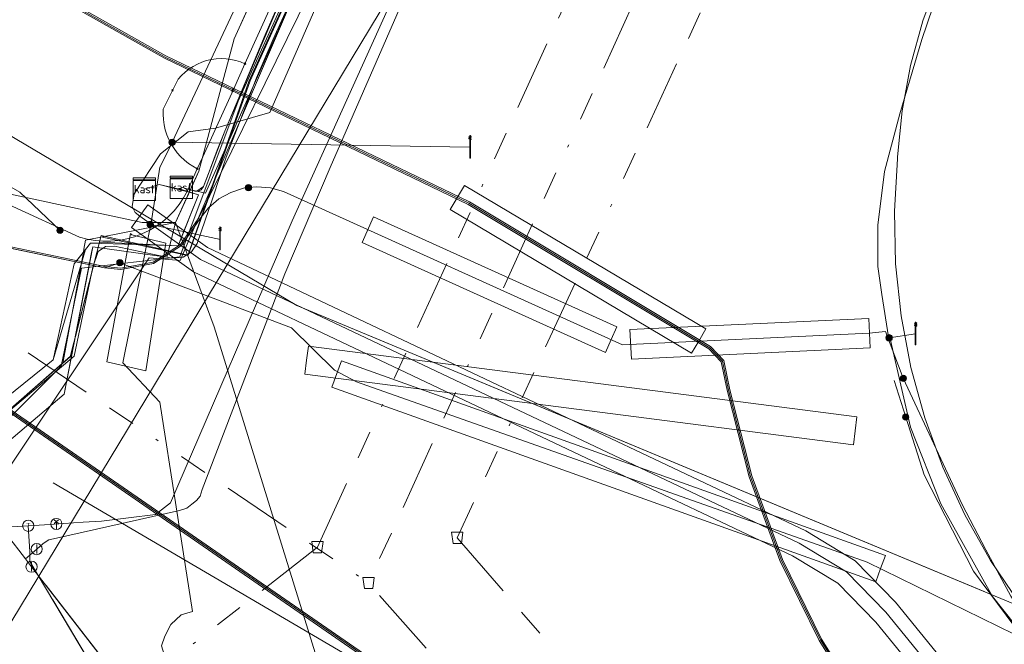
# Model space of a CAD drawing. Header units: metres. Extents: x 151922 to 154458, y 463415 to 464223.
# Tile 48 of 164: x 152422 to 152457, y 463983 to 464005. Entities that reach past the tile are written whole.
import ezdxf
from ezdxf.enums import TextEntityAlignment as Align
from ezdxf.lldxf.tags import DXFTag

# ---------------------------------------------------------------- set-up
doc = ezdxf.new("R2010")
doc.units = ezdxf.units.M
doc.linetypes.add('RI-OVERIG-SO', pattern=[17, 5, -2, 2, -2, 0, -2, 2, -2])
doc.layers.get('0').update_dxf_attribs({"lineweight": 9})
for name, color, linetype, lineweight in [('B-PV-KL-DATA-G', 90, 'KL-DATA-SO', 9), ('B-PV-KL-DATA_DUCT-G', 90, 'Continuous', 9), ('B-PV-KL-DATA_HULPSTUK-S', 90, 'Continuous', 9), ('B-PV-KL-DATA_KABELBED-G', 90, 'Continuous', 9), ('B-PV-KL-DATA_MANTELBUIS-G', 90, 'Continuous', 9), ('B-PV-KL-ET_HS-G', 10, 'KL-HS-SO', 9), ('B-PV-KL-ET_HS_MANTELBUIS-G', 10, 'Continuous', 9), ('B-PV-KL-ET_LS-G', 190, 'KL-LS-SO', 9), ('B-PV-KL-ET_LS-S', 190, 'Continuous', 9), ('B-PV-KL-ET_LS_HULPSTUK-S', 190, 'Continuous', 9), ('B-PV-KL-ET_LS_MANTELBUIS-G', 190, 'Continuous', 9), ('B-PV-KL-ET_MS-G', 130, 'KL-MS-SO', 9), ('B-PV-KL-ET_MS_HULPSTUK-S', 130, 'Continuous', 9), ('B-PV-KL-ET_MS_MANTELBUIS-G', 130, 'Continuous', 9), ('B-PV-KL-GAS_HD-G', 30, 'KL-GAS_HD-SO', 9), ('B-PV-KL-GAS_LD-G', 50, 'KL-GAS_LD-SO', 9), ('B-PV-KL-GAS_LD_HULPSTUK-S', 50, 'Continuous', 9), ('B-PV-KL-GAS_LD_MANTELBUIS-G', 50, 'Continuous', 9), ('B-PV-KL-WATER-G', 170, 'KL-WATER-SO', 9), ('B-PV-KL-WATER_HULPSTUK-S', 170, 'Continuous', 9), ('B-PV-KL-WATER_MANTELBUIS-G', 170, 'Continuous', 9), ('B-PV-OG-INFO-G', 7, 'Continuous', 9), ('B-PV-RI-VRIJVERVAL-G', 210, 'RI-OVERIG-SO', 9), ('B-PV-RI-VRIJVERVAL_HULPSTUK-S', 210, 'Continuous', 9)]:
    doc.layers.add(name, color=color, linetype=linetype, lineweight=lineweight)
doc.styles.add('NLCS-ISO', font='txt')
doc.styles.get("Standard").update_dxf_attribs({"font": 'arial.ttf'})
tags = doc.linetypes.add('KL-DATA-SO', pattern='A,4,-1,[101,NLCS.SHX,S=0.5,R=0,X=0,Y=0],-1,4,-1,["D",Standard,S=1,R=0,X=-0.25,Y=-0.5],-1.5', length=12.5).pattern_tags.tags
tags[18] = DXFTag(74, 10)
tags = doc.linetypes.add('KL-GAS_HD-SO', pattern='A,4,-1,[69,NLCS.SHX,S=0.5,R=0,X=0,Y=0],-1,4,-1,["H",Standard,S=1,R=0,X=0,Y=-0.5],-2', length=13).pattern_tags.tags
tags[18] = DXFTag(74, 10)
tags = doc.linetypes.add('KL-GAS_LD-SO', pattern='A,4,-1,[69,NLCS.SHX,S=0.5,R=0,X=0,Y=0],-1,4,-1,["L",Standard,S=1,R=0,X=0.25,Y=-0.5],-2', length=13).pattern_tags.tags
tags[18] = DXFTag(74, 10)
tags = doc.linetypes.add('KL-HS-SO', pattern='A,4,-1,[103,NLCS.SHX,S=0.75,R=0,X=0,Y=0],-1,4,-1,["H",Standard,S=1,R=0,X=0,Y=-0.5],-2', length=13).pattern_tags.tags
tags[18] = DXFTag(74, 10)
tags = doc.linetypes.add('KL-LS-SO', pattern='A,4,-1,[103,NLCS.SHX,S=0.75,R=0,X=0,Y=0],-1,4,-1,["L",Standard,S=1,R=0,X=0,Y=-0.5],-2', length=13).pattern_tags.tags
tags[18] = DXFTag(74, 10)
tags = doc.linetypes.add('KL-MS-SO', pattern='A,4,-1,[103,NLCS.SHX,S=0.75,R=0,X=0,Y=0],-1,4,-1,["M",Standard,S=1,R=0,X=0,Y=-0.5],-2', length=13).pattern_tags.tags
tags[18] = DXFTag(74, 10)
doc.linetypes.add('KL-WATER-SO', pattern='A,7,-0.5,[168,NLCS.SHX,S=0.75,R=0,X=0.75,Y=0],-2', length=9.5)

# ---------------------------------------------------------------- blocks, each defined once
blk = doc.blocks.new('SKL-WTB_HULP_MOF-SO')
at = {"linetype": 'ByBlock', "lineweight": 18}
h = blk.add_hatch(color=0, dxfattribs=at)
h.dxf.hatch_style = 1
h.paths.add_polyline_path([(-0.5625, 0, 1), (0.5625, 0, 1)])
at = {"color": 0, "linetype": 'ByBlock', "lineweight": 18}
blk.add_circle((0, 0), 0.5625, dxfattribs=at)
at = {"color": 0, "linetype": 'ByBlock', "lineweight": 18, "style": 'NLCS-ISO', "flags": 1}
for tag, p in [('TYPE', (1.5, 0)), ('LABEL', (1.5, -1.5)), ('OMSCHRIJVING', (1.5, -3))]:
    blk.add_attdef(tag, p, '', height=1, dxfattribs=at)
blk = doc.blocks.new('SKL-WTB_HULP_BLAASGAT-SO')
at = {"color": 0, "linetype": 'ByBlock', "lineweight": 18}
for points in [[(0.4, 0.73), (-0.4, 0.09)], [(-0.4, 0.73), (0.4, 0.09)], [(0, 0.41), (0, -0.87)]]:
    blk.add_lwpolyline(points, dxfattribs=at)
blk.add_circle((0, 0), 1, dxfattribs=at)
at = {"color": 0, "linetype": 'ByBlock', "lineweight": 18, "style": 'NLCS-ISO', "flags": 1}
for tag, p in [('TYPE', (1.5, 0)), ('LABEL', (1.5, -1.5)), ('OMSCHRIJVING', (1.5, -3))]:
    blk.add_attdef(tag, p, '', height=1, dxfattribs=at)
blk = doc.blocks.new('SKL-WTB_HULP_T STUK-SO')
at = {"color": 0, "linetype": 'ByBlock', "lineweight": 18}
blk.add_circle((0, 0), 1, dxfattribs=at)
at = {"color": 0, "linetype": 'ByBlock', "lineweight": -2, "style": 'NLCS-ISO'}
blk.add_text('T', height=1, dxfattribs=at).set_placement((0, 0), align=Align.MIDDLE_CENTER)
at = {"color": 0, "linetype": 'ByBlock', "lineweight": 18, "style": 'NLCS-ISO', "flags": 1}
for tag, p in [('TYPE', (1.5, 0)), ('LABEL', (1.5, -1.5)), ('OMSCHRIJVING', (1.5, -3))]:
    blk.add_attdef(tag, p, '', height=1, dxfattribs=at)
blk = doc.blocks.new('SKL-WTB_HULP_KAST-SO')
at = {"color": 0, "linetype": 'ByBlock', "lineweight": 18}
for points in [[(-2, 2), (2, 2), (2, 1.68), (-2, 1.68)], [(-2, 1.52), (2, 1.52), (2, -2), (-2, -2)]]:
    blk.add_lwpolyline(points, close=True, dxfattribs=at)
at = {"color": 0, "linetype": 'ByBlock', "lineweight": 18, "style": 'NLCS-ISO'}
blk.add_text('kast', height=1.5, dxfattribs=at).set_placement((0, 0), align=Align.MIDDLE_CENTER)
at = {"color": 0, "linetype": 'ByBlock', "lineweight": 18, "style": 'NLCS-ISO', "flags": 1}
for tag, p in [('TYPE', (2.5, 0)), ('LABEL', (2.5, -1.5)), ('OMSCHRIJVING', (2.5, -3))]:
    blk.add_attdef(tag, p, '', height=1, dxfattribs=at)
blk = doc.blocks.new('SKL-WTB_HULP_AFSLUITER-SO')
at = {"color": 0, "linetype": 'ByBlock', "lineweight": 18}
blk.add_lwpolyline([(0, 0.8), (0, -0.8)], dxfattribs=at)
blk.add_circle((0, 0), 1, dxfattribs=at)
at = {"color": 0, "linetype": 'ByBlock', "lineweight": 18, "style": 'NLCS-ISO', "flags": 1}
for tag, p in [('TYPE', (1.5, 0)), ('LABEL', (1.5, -1.5)), ('OMSCHRIJVING', (1.5, -3))]:
    blk.add_attdef(tag, p, '', height=1, dxfattribs=at)
blk = doc.blocks.new('SKL-WTB_HULP_OVERIG-SO')
at = {"color": 0, "linetype": 'ByBlock', "lineweight": 18}
for points in [[(-0.14, 0.14), (0.14, -0.14)], [(0.14, 0.14), (-0.14, -0.14)]]:
    blk.add_lwpolyline(points, dxfattribs=at)
at = {"color": 0, "linetype": 'ByBlock', "lineweight": 18, "style": 'NLCS-ISO', "flags": 1}
for tag, p in [('TYPE', (1.5, 0)), ('LABEL', (1.5, -1.5)), ('OMSCHRIJVING', (1.5, -3))]:
    blk.add_attdef(tag, p, '', height=1, dxfattribs=at)
blk = doc.blocks.new('SRI-HULP_AFVOER_OPVANG-SO')
at = {"color": 0, "linetype": 'ByBlock', "lineweight": 18}
blk.add_lwpolyline([(-0.75, -1), (-1, 1), (1, 1), (0.75, -1)], close=True, dxfattribs=at)
at = {"color": 0, "linetype": 'ByBlock', "lineweight": 18, "style": 'NLCS-ISO', "flags": 1}
for tag, p in [('TYPE', (1.5, 0)), ('LABEL', (1.5, -1.5)), ('OMSCHRIJVING', (1.5, -3))]:
    blk.add_attdef(tag, p, '', height=1, dxfattribs=at)
blk = doc.blocks.new('SKL-ET_LS_MAST-SO')
for p, q in [((-0.05, 2.07), (0.05, 2.07)), ((-0.05, -2), (0.05, -2))]:
    blk.add_line(p, q)
for points in [[(-0.18, 1.76), (-0.22, 1.76), (-0.22, 1.84), (-0.18, 1.84), (-0.18, 1.79)], [(-0.18, 1.79), (-0.05, 1.79)], [(-0.18, 1.76), (-0.05, 1.76)], [(-0.05, -2), (-0.05, 2.07)], [(0.05, -2), (0.05, 2.07)], [(0.18, 1.92), (0.05, 1.92)], [(0.18, 1.89), (0.05, 1.89)], [(0.18, 1.89), (0.22, 1.89), (0.22, 1.97), (0.18, 1.97), (0.18, 1.92)], [(-0.18, 1.49), (-0.22, 1.49), (-0.22, 1.57), (-0.18, 1.57), (-0.18, 1.52)], [(-0.18, 1.52), (-0.05, 1.52)], [(-0.18, 1.49), (-0.05, 1.49)], [(0.18, 1.66), (0.05, 1.66)], [(0.18, 1.63), (0.05, 1.63)], [(0.18, 1.39), (0.05, 1.39)], [(0.18, 1.36), (0.05, 1.36)], [(0.18, 1.63), (0.22, 1.63), (0.22, 1.71), (0.18, 1.71), (0.18, 1.66)], [(0.18, 1.36), (0.22, 1.36), (0.22, 1.44), (0.18, 1.44), (0.18, 1.39)]]:
    blk.add_lwpolyline(points)

msp = doc.modelspace()

# ---------------------------------------------------------------- linework, layer by layer
at = {"layer": 'B-PV-KL-DATA-G', "ltscale": 0.5, "flags": 128}
for points in [[(152426.136, 463998.849), (152426.663, 463999.013), (152427.487, 463998.823), (152427.736, 463998.745), (152428.071, 463999.485), (152429.33, 464004.199), (152432.537, 464011.263), (152433.686, 464012.198), (152434.645, 464013.591), (152440.161, 464025.609), (152442.565, 464030.817), (152450.213, 464047.56), (152453.605, 464055.865), (152457.375, 464064.018), (152468.363, 464088.317)], [(152426.136, 463998.849), (152426.663, 463999.013), (152427.487, 463998.823), (152427.736, 463998.745), (152427.772, 463998.825), (152427.936, 463998.779), (152428.068, 463998.775), (152428.163, 463998.823), (152428.246, 463998.936), (152428.368, 463999.276), (152428.723, 464000.235), (152429, 464000.912), (152429.863, 464002.98), (152430.442, 464004.34), (152431.702, 464007.253), (152433.358, 464010.89), (152434.147, 464012.593), (152434.541, 464013.439), (152434.645, 464013.591), (152440.161, 464025.609), (152442.565, 464030.817), (152450.213, 464047.56), (152453.605, 464055.865), (152457.375, 464064.018), (152468.363, 464088.317)], [(152468.663, 464088.189), (152457.3, 464063.1), (152446.3, 464039), (152429.9, 464002.7), (152427.7, 463996.5), (152424.6, 463997.2), (152423.5, 463992.9), (152417.1, 463987.3), (152412.7, 463983.2), (152411.7, 463982.4), (152396.1, 463949), (152393.9, 463943.8), (152392.2, 463942.2), (152390.9, 463941.5), (152389, 463941.1), (152387.2, 463941.1), (152385.9, 463941.6), (152385.2, 463939.9), (152378.7, 463925.9), (152379.9, 463925), (152380.6, 463922), (152381.4, 463918.5), (152364.7, 463880.8), (152361.4, 463877.9), (152317.5, 463844.9), (152314.733, 463842.839)], [(152468.604, 464088.214), (152468.441, 464087.846), (152468.024, 464086.976), (152467.308, 464085.316), (152466.961, 464084.548), (152460.999, 464071.343), (152456.238, 464060.871), (152442.574, 464030.795), (152440.468, 464026.238), (152437.453, 464019.541), (152429.471, 464001.98), (152427.402, 463996.437), (152423.892, 463996.037), (152423.167, 463992.542), (152420.598, 463989.985), (152419.073, 463990.075), (152416.386, 463990.878), (152414.838, 463991.064), (152409.339, 463986.985), (152409.129, 463986.75), (152409.148, 463986.231), (152410.467, 463984.922), (152411.462, 463983.75), (152411.973, 463982.788), (152411.901, 463981.952), (152411.23, 463980.614), (152408.49, 463974.808), (152394.951, 463945.293), (152393.786, 463943.204), (152392.107, 463941.708), (152389.69, 463940.517), (152387.492, 463940.571), (152385.727, 463941.347), (152383.121, 463942.617), (152370.007, 463948.519), (152353.204, 463956.358), (152341.526, 463961.47), (152339.968, 463962.156), (152334.25, 463964.865), (152329.061, 463967.232), (152325.642, 463968.834), (152323.784, 463969.717)], [(152468.639, 464088.199), (152446.3, 464039), (152429.9, 464002.7), (152427.7, 463996.5), (152424.6, 463997.2), (152423.5, 463992.9), (152417.1, 463987.3), (152411.8, 463982.4), (152396.1, 463949), (152393.9, 463943.8), (152392.2, 463942.2), (152390.9, 463941.4), (152389, 463941.1), (152387.2, 463941.1), (152385.9, 463941.6), (152378.7, 463925.9), (152379.9, 463925), (152380.6, 463922)], [(152468.647, 464088.195), (152446.337, 464038.971), (152429.857, 464002.684), (152427.686, 463996.485), (152424.581, 463997.156), (152423.496, 463992.883), (152417.069, 463987.304), (152411.754, 463982.367), (152396.071, 463949.039), (152393.872, 463943.808), (152392.156, 463942.168), (152390.912, 463941.447), (152389.036, 463941.115), (152387.197, 463941.11), (152385.932, 463941.569), (152378.738, 463925.896), (152379.917, 463925.018), (152380.62, 463921.972)], [(152390.422, 463940.724), (152393.451, 463944.106), (152397.376, 463949.862), (152407.679, 463969.779), (152420.745, 463982.402), (152442.161, 464017.779), (152444.615, 464024.158), (152467.138, 464073.666), (152471.68, 464083.3), (152473.248, 464086.23)], [(152314.733, 464060.343), (152345.881, 464041.91), (152346.925, 464039.726), (152402.212, 464006.663), (152418.379, 463999.312), (152426.057, 463997.658), (152427.247, 463997.663), (152428.071, 463999.485), (152429.33, 464004.199), (152432.637, 464011.482), (152435.512, 464017.096), (152438.195, 464023.014), (152439.604, 464027.095), (152442.368, 464033.2), (152442.717, 464034.023), (152445.064, 464037.893), (152445.006, 464039.419), (152463.227, 464079.161), (152464.038, 464078.756), (152464.879, 464080.616), (152464.798, 464080.653)], [(152426.136, 463998.849), (152426.663, 463999.013), (152427.487, 463998.823), (152427.736, 463998.745), (152427.772, 463998.825), (152427.936, 463998.779), (152428.002, 463998.777), (152428.312, 463998.702), (152439.839, 464024.499), (152440.536, 464025.37), (152443.404, 464032.123), (152443.77, 464033.456), (152450.213, 464047.56), (152453.605, 464055.865), (152457.375, 464064.018), (152464.879, 464080.616), (152464.798, 464080.653)], [(152460.599, 464069.828), (152451.075, 464048.729), (152442.684, 464030.516), (152440.746, 464026.163), (152431.229, 464005.224), (152427.414, 463996.309), (152426.306, 463996.398), (152420.512, 463987.737)], [(152452.977, 464062.266), (152453.246, 464062.782), (152455.186, 464061.621), (152445.006, 464039.419), (152445.064, 464037.893), (152442.717, 464034.023), (152442.368, 464033.2), (152439.604, 464027.095), (152438.195, 464023.014), (152435.512, 464017.096), (152432.637, 464011.482), (152429.33, 464004.199), (152428.071, 463999.485), (152427.772, 463998.825), (152427.454, 463998.913)], [(152385.727, 463941.347), (152387.492, 463940.571), (152389.69, 463940.517), (152392.107, 463941.708), (152393.786, 463943.204), (152394.951, 463945.293), (152408.49, 463974.808), (152411.23, 463980.614), (152411.901, 463981.952), (152411.973, 463982.788), (152411.462, 463983.75), (152410.467, 463984.922), (152409.148, 463986.231), (152409.129, 463986.75), (152409.339, 463986.985), (152414.838, 463991.064), (152416.386, 463990.878), (152419.073, 463990.075), (152420.598, 463989.985), (152423.167, 463992.542), (152423.892, 463996.037), (152427.402, 463996.437), (152429.471, 464001.98), (152437.453, 464019.541), (152440.468, 464026.238), (152442.574, 464030.795), (152454.782, 464057.667), (152455.219, 464058.628), (152456.238, 464060.871)], [(152488.694, 464011.404), (152479.154, 464016.669), (152473.355, 464019.833), (152459.174, 464025.558), (152451.647, 464029.212), (152443.77, 464033.456), (152442.565, 464030.817), (152440.161, 464025.609), (152434.645, 464013.591), (152433.686, 464012.198), (152432.537, 464011.263), (152429.33, 464004.199), (152428.071, 463999.485), (152427.772, 463998.825), (152427.454, 463998.913)], [(152488.045, 464011.762), (152479.154, 464016.669), (152473.355, 464019.833), (152459.174, 464025.558), (152451.647, 464029.212), (152443.77, 464033.456), (152442.565, 464030.817), (152440.161, 464025.609), (152434.645, 464013.591), (152433.686, 464012.198), (152432.537, 464011.263), (152429.33, 464004.199), (152428.071, 463999.485), (152427.772, 463998.825), (152427.454, 463998.913)], [(152314.733, 463974.007), (152325.821, 463968.874), (152334.195, 463965.138), (152340.413, 463962.512), (152385.426, 463941.627), (152386.707, 463941.11), (152388.763, 463940.861), (152389.932, 463941.002), (152391.055, 463941.351), (152392.097, 463941.899), (152393.023, 463942.626), (152393.802, 463943.508), (152394.409, 463944.517), (152394.421, 463944.533), (152396.46, 463948.765), (152412.092, 463982.645), (152421.221, 463989.809), (152423.276, 463991.55), (152424.296, 463996.798), (152426.934, 463996.423), (152427.247, 463997.663), (152427.736, 463998.745), (152427.487, 463998.823), (152426.663, 463999.013), (152426.136, 463998.849)], [(152314.733, 463974.007), (152325.821, 463968.874), (152334.195, 463965.138), (152340.413, 463962.512), (152385.426, 463941.627), (152386.707, 463941.11), (152386.817, 463941.134), (152387.807, 463941.073), (152388.609, 463941.03), (152390.255, 463941.255), (152391.292, 463941.661), (152392.05, 463942.035), (152392.884, 463942.879), (152393.374, 463943.529), (152394.539, 463945.564), (152399.079, 463955.432), (152406.46, 463971.386), (152408.502, 463975.08), (152410.864, 463980.464), (152411.092, 463980.771), (152411.785, 463981.058), (152418.752, 463989.447), (152422.887, 463992.775), (152423.638, 463996.187), (152424.217, 463996.93), (152424.835, 463996.952), (152427.334, 463996.825), (152428.067, 463998.642), (152427.487, 463998.823), (152426.663, 463999.013), (152426.136, 463998.849)], [(152395.256, 463981.308), (152395.431, 463981.668), (152399.328, 463979.872), (152401.421, 463984.412), (152410.893, 463980.047), (152412.092, 463982.645), (152421.221, 463989.809), (152423.276, 463991.55), (152424.296, 463996.798), (152426.934, 463996.423), (152427.247, 463997.663), (152427.772, 463998.825), (152427.454, 463998.913)], [(152426.136, 463998.849), (152426.663, 463999.013), (152427.487, 463998.823), (152427.736, 463998.745), (152427.772, 463998.825), (152427.454, 463998.913)]]:
    msp.add_lwpolyline(points, dxfattribs=at)
at = {"layer": 'B-PV-KL-DATA_DUCT-G', "ltscale": 0.5, "flags": 128}
for points in [[(152426.136, 463998.849), (152426.663, 463999.013), (152427.736, 463998.745), (152428.071, 463999.485), (152429.33, 464004.199), (152432.537, 464011.263), (152433.613, 464012.139), (152433.696, 464012.212), (152434.541, 464013.439), (152442.617, 464030.931), (152450.213, 464047.56), (152453.605, 464055.865), (152464.038, 464078.756), (152464.879, 464080.616), (152468.377, 464088.311)], [(152468.377, 464088.311), (152464.879, 464080.616), (152464.038, 464078.756), (152453.605, 464055.865), (152450.213, 464047.56), (152442.617, 464030.931), (152434.541, 464013.439), (152433.696, 464012.212), (152433.613, 464012.139), (152431.467, 464010.391), (152431.014, 464009.333), (152430.951, 464008.595), (152431.039, 464007.962), (152429.33, 464004.199), (152428.071, 463999.485), (152427.247, 463997.663), (152428.622, 463993.946), (152437.37, 463965.72), (152437.679, 463963.689), (152438.18, 463962.99), (152439.32, 463961.89), (152451.661, 463947.058), (152456.655, 463941.228)], [(152468.377, 464088.311), (152464.879, 464080.616), (152464.038, 464078.756), (152453.605, 464055.865), (152450.213, 464047.56), (152442.617, 464030.931), (152434.541, 464013.439), (152433.696, 464012.212), (152433.613, 464012.139), (152431.467, 464010.391), (152431.014, 464009.333), (152430.951, 464008.595), (152431.039, 464007.962), (152429.33, 464004.199), (152428.071, 463999.485), (152427.247, 463997.663), (152428.622, 463993.946), (152437.37, 463965.72), (152437.679, 463963.689), (152438.18, 463962.99), (152439.32, 463961.89), (152451.661, 463947.058), (152456.655, 463941.228)], [(152456.655, 463941.228), (152451.661, 463947.058), (152439.32, 463961.89), (152438.18, 463962.99), (152437.679, 463963.689), (152437.37, 463965.72), (152428.622, 463993.946), (152427.247, 463997.663), (152428.071, 463999.485), (152429.33, 464004.199), (152431.039, 464007.962), (152430.951, 464008.595), (152431.014, 464009.333), (152431.467, 464010.391), (152433.613, 464012.139), (152433.696, 464012.212), (152434.541, 464013.439), (152442.617, 464030.931), (152450.213, 464047.56), (152453.605, 464055.865), (152464.038, 464078.756), (152464.879, 464080.616), (152468.377, 464088.311)], [(152440.404, 463959.375), (152439.781, 463960.089), (152439.862, 463961.238), (152439.32, 463961.89), (152438.18, 463962.99), (152437.679, 463963.689), (152437.37, 463965.72), (152428.622, 463993.946), (152427.247, 463997.663), (152428.071, 463999.485), (152429.33, 464004.199), (152431.039, 464007.962), (152430.951, 464008.595), (152431.014, 464009.333), (152431.467, 464010.391), (152433.613, 464012.139), (152433.696, 464012.212), (152434.541, 464013.439), (152442.617, 464030.931), (152450.213, 464047.56), (152453.605, 464055.865), (152464.038, 464078.756), (152464.879, 464080.616), (152468.377, 464088.311)], [(152440.404, 463959.375), (152439.781, 463960.089), (152439.862, 463961.238), (152439.32, 463961.89), (152438.18, 463962.99), (152437.679, 463963.689), (152437.37, 463965.72), (152428.622, 463993.946), (152427.247, 463997.663), (152428.071, 463999.485), (152429.33, 464004.199), (152431.039, 464007.962), (152430.951, 464008.595), (152431.014, 464009.333), (152431.467, 464010.391), (152433.613, 464012.139), (152433.696, 464012.212), (152434.541, 464013.439), (152442.617, 464030.931), (152450.213, 464047.56), (152453.605, 464055.865), (152464.038, 464078.756), (152464.879, 464080.616), (152468.377, 464088.311)], [(152456.655, 463941.228), (152451.661, 463947.058), (152439.32, 463961.89), (152438.18, 463962.99), (152437.679, 463963.689), (152437.37, 463965.72), (152428.622, 463993.946), (152427.247, 463997.663), (152428.071, 463999.485), (152429.33, 464004.199), (152431.039, 464007.962), (152430.951, 464008.595), (152431.014, 464009.333), (152431.467, 464010.391), (152433.613, 464012.139), (152433.696, 464012.212), (152434.541, 464013.439), (152442.617, 464030.931), (152450.213, 464047.56), (152453.605, 464055.865), (152464.038, 464078.756), (152464.879, 464080.616), (152468.377, 464088.311)], [(152426.136, 463998.849), (152426.663, 463999.013), (152427.736, 463998.745), (152427.772, 463998.825), (152428.002, 463998.777), (152428.312, 463998.702), (152439.839, 464024.499), (152440.536, 464025.37), (152443.404, 464032.123), (152443.77, 464033.456), (152450.213, 464047.56), (152453.605, 464055.865), (152464.038, 464078.756), (152464.879, 464080.616), (152464.798, 464080.653)], [(152385.897, 463864.189), (152422.374, 463896.484), (152452.175, 463923.427), (152461.801, 463932.599), (152462.789, 463933.562), (152462.432, 463934.436), (152456.655, 463941.228), (152451.661, 463947.058), (152439.32, 463961.89), (152438.18, 463962.99), (152437.679, 463963.689), (152437.37, 463965.72), (152428.622, 463993.946), (152427.247, 463997.663), (152428.071, 463999.485), (152429.33, 464004.199), (152431.039, 464007.962)], [(152385.897, 463864.189), (152422.374, 463896.484), (152452.175, 463923.427), (152461.801, 463932.599), (152462.789, 463933.562), (152462.432, 463934.436), (152456.655, 463941.228), (152451.661, 463947.058), (152439.32, 463961.89), (152438.18, 463962.99), (152437.679, 463963.689), (152437.37, 463965.72), (152428.622, 463993.946), (152427.247, 463997.663), (152428.071, 463999.485), (152429.33, 464004.199), (152431.039, 464007.962)], [(152498.423, 463863.22), (152487.537, 463886.382), (152486.057, 463888.532), (152462.638, 463933.414), (152462.789, 463933.562), (152462.432, 463934.436), (152456.655, 463941.228), (152451.661, 463947.058), (152439.32, 463961.89), (152438.18, 463962.99), (152437.679, 463963.689), (152437.37, 463965.72), (152428.622, 463993.946), (152427.247, 463997.663), (152428.071, 463999.485), (152429.33, 464004.199), (152431.039, 464007.962)], [(152498.423, 463863.22), (152487.537, 463886.382), (152486.057, 463888.532), (152462.638, 463933.414), (152462.789, 463933.562), (152462.432, 463934.436), (152456.655, 463941.228), (152451.661, 463947.058), (152439.32, 463961.89), (152438.18, 463962.99), (152437.679, 463963.689), (152437.37, 463965.72), (152428.622, 463993.946), (152427.247, 463997.663), (152428.071, 463999.485), (152429.33, 464004.199), (152431.039, 464007.962)], [(152431.039, 464007.962), (152429.33, 464004.199), (152428.071, 463999.485), (152427.247, 463997.663), (152428.622, 463993.946), (152437.37, 463965.72), (152437.679, 463963.689), (152438.18, 463962.99), (152439.32, 463961.89), (152451.661, 463947.058), (152456.655, 463941.228), (152462.432, 463934.436), (152462.789, 463933.562), (152462.638, 463933.414), (152486.057, 463888.532), (152487.537, 463886.382), (152498.423, 463863.22)], [(152426.136, 463998.849), (152426.663, 463999.013), (152427.736, 463998.745), (152428.067, 463998.642), (152427.334, 463996.825), (152427.039, 463996.84), (152424.217, 463996.93), (152423.638, 463996.187), (152422.887, 463992.775), (152418.752, 463989.447), (152411.785, 463981.058), (152411.092, 463980.771), (152410.864, 463980.464), (152408.444, 463974.975), (152406.46, 463971.386), (152397.832, 463952.721), (152394.257, 463945.071)], [(152437.37, 463965.72), (152428.622, 463993.946), (152427.247, 463997.663)]]:
    msp.add_lwpolyline(points, dxfattribs=at)
at = {"layer": 'B-PV-KL-DATA_KABELBED-G', "ltscale": 0.5, "flags": 128}
for points in [[(152429.719, 464003.314), (152468.291, 464088.319)], [(152427.247, 463997.663), (152426.057, 463997.658), (152418.379, 463999.312), (152402.212, 464006.663), (152346.925, 464039.726), (152345.881, 464041.91), (152314.733, 464060.343)], [(152465.976, 463973.267), (152458.495, 463982.632), (152457.324, 463984.086), (152456.276, 463985.631), (152455.358, 463987.256), (152454.575, 463988.951), (152453.934, 463990.704), (152453.438, 463992.504), (152453.091, 463994.338), (152452.895, 463996.194), (152452.851, 463998.06), (152452.96, 463999.924), (152452.964, 464000.001), (152453.127, 464001.637), (152453.428, 464003.254), (152453.864, 464004.839), (152454.433, 464006.382), (152456.945, 464012.952), (152463.368, 464027.276), (152465.616, 464032.183)], [(152440.631, 464025.917), (152430.723, 464004.188), (152430.123, 464002.804), (152429.051, 463999.985), (152428.575, 463998.535), (152428.017, 463996.911), (152427.815, 463996.614), (152427.512, 463996.429), (152427.096, 463996.388), (152425.073, 463996.815), (152424.747, 463996.809), (152424.486, 463996.632), (152424.303, 463996.072), (152423.634, 463992.897), (152418.035, 463988.189)], [(152428.002, 463998.777), (152428.312, 463998.702), (152439.839, 464024.499), (152440.536, 464025.37)], [(152434.541, 464013.439), (152431.702, 464007.253), (152429, 464000.912), (152428.246, 463998.936), (152428.002, 463998.777)], [(152431.039, 464007.962), (152429.33, 464004.199), (152428.071, 463999.485), (152427.772, 463998.825)], [(152427.137, 464002.361), (152427.339, 464002.768), (152427.456, 464002.897), (152427.585, 464003.016), (152427.723, 464003.123), (152427.87, 464003.218), (152428.024, 464003.3), (152428.185, 464003.368), (152428.352, 464003.422), (152428.522, 464003.461), (152428.695, 464003.485), (152428.87, 464003.494), (152429.045, 464003.488), (152429.218, 464003.467), (152429.389, 464003.431), (152429.556, 464003.379), (152429.719, 464003.314)], [(152429.304, 464002.4), (152429.719, 464003.314)], [(152427.137, 464002.361), (152426.81, 464001.693), (152426.804, 464001.508), (152426.814, 464001.324), (152426.84, 464001.141), (152426.881, 464000.96), (152426.937, 464000.784), (152427.008, 464000.613), (152427.093, 464000.449), (152427.191, 464000.293), (152427.302, 464000.145), (152427.426, 464000.007), (152427.56, 463999.881), (152427.705, 463999.766), (152427.859, 463999.663), (152428.021, 463999.574)], [(152428.021, 463999.574), (152428.214, 464000), (152429.304, 464002.4)], [(152418.647, 463999.511), (152421.292, 463998.298), (152423.82, 463997.137), (152424.095, 463997.065), (152424.376, 463997.017), (152424.659, 463996.994), (152424.944, 463996.996), (152425.227, 463997.023), (152425.507, 463997.076), (152425.781, 463997.152), (152426.047, 463997.253), (152426.304, 463997.377), (152426.548, 463997.523), (152426.779, 463997.69), (152426.993, 463997.877), (152427.191, 463998.081), (152427.37, 463998.303), (152427.528, 463998.539), (152427.665, 463998.789), (152428.021, 463999.574)], [(152426.136, 463998.849), (152426.663, 463999.013), (152427.736, 463998.745)], [(152427.772, 463998.825), (152427.454, 463998.913)], [(152427.736, 463998.745), (152427.772, 463998.825)], [(152428.002, 463998.777), (152427.772, 463998.825)], [(152427.736, 463998.745), (152427.247, 463997.663)], [(152427.736, 463998.745), (152428.067, 463998.642), (152427.45, 463997.113)], [(152427.247, 463997.663), (152424.041, 463997.034), (152423.981, 463996.712)], [(152427.039, 463996.84), (152427.247, 463997.663)], [(152427.247, 463997.663), (152427.45, 463997.113)], [(152427.45, 463997.113), (152427.334, 463996.825), (152427.039, 463996.84)], [(152427.45, 463997.113), (152428.622, 463993.946)], [(152423.981, 463996.712), (152423.961, 463996.601)], [(152427.039, 463996.84), (152424.217, 463996.93), (152424.039, 463996.701)], [(152424.256, 463996.593), (152424.296, 463996.798), (152426.934, 463996.423), (152427.039, 463996.84)], [(152423.961, 463996.601), (152423.638, 463996.187), (152422.887, 463992.775)], [(152423.961, 463996.601), (152423.239, 463992.715)], [(152423.493, 463992.666), (152424.256, 463996.593)], [(152424.039, 463996.701), (152423.961, 463996.601)], [(152428.622, 463993.946), (152437.37, 463965.72)], [(152417.787, 463987.114), (152421.221, 463989.809), (152423.276, 463991.55), (152423.493, 463992.666)], [(152422.887, 463992.775), (152418.752, 463989.447)]]:
    msp.add_lwpolyline(points, dxfattribs=at)
at = {"layer": 'B-PV-KL-DATA_MANTELBUIS-G', "ltscale": 0.5, "flags": 128}
for points in [[(152390.422, 463940.724), (152393.451, 463944.106), (152397.376, 463949.862), (152407.679, 463969.779), (152420.744, 463982.402), (152442.161, 464017.779)], [(152437.37, 463965.72), (152428.622, 463993.946), (152427.247, 463997.663)], [(152424.039, 463996.701), (152422.887, 463992.775)], [(152423.493, 463992.666), (152424.256, 463996.593)], [(152424.304, 463996.072), (152423.634, 463992.897)]]:
    msp.add_lwpolyline(points, dxfattribs=at)
at = {"layer": 'B-PV-KL-ET_HS-G', "ltscale": 0.5, "flags": 128}
for points in [[(152656.637, 464020.43), (152646.573, 464017.052), (152609.391, 464002.449), (152604.368, 464000.045), (152591.08, 463994.479), (152573.226, 463986.181), (152565.319, 463981.437), (152511.974, 463953.976), (152496.782, 463946.38), (152492.283, 463946.714), (152474.096, 463959.726), (152469.438, 463964.23), (152456.709, 463974.544), (152453.896, 463977.656), (152451.942, 463980.148), (152450.258, 463982.827), (152448.862, 463985.669), (152447.769, 463988.639), (152446.992, 463991.709), (152446.778, 463992.75), (152446.304, 463993.243), (152437.721, 463998.392), (152426.895, 464003.595), (152405.98, 464015.376), (152315.513, 464066.257), (152314.733, 464066.685)], [(152658.646, 464021.052), (152646.59, 464017.005), (152609.411, 464002.403), (152604.39, 464000), (152591.1, 463994.433), (152573.249, 463986.137), (152565.343, 463981.393), (152511.997, 463953.931), (152496.792, 463946.329), (152492.265, 463946.665), (152474.064, 463959.687), (152469.405, 463964.193), (152456.675, 463974.508), (152453.858, 463977.624), (152451.901, 463980.119), (152450.214, 463982.803), (152448.816, 463985.649), (152447.721, 463988.624), (152446.943, 463991.698), (152446.732, 463992.726), (152446.273, 463993.204), (152437.697, 463998.348), (152426.872, 464003.551), (152405.955, 464015.332), (152315.489, 464066.213), (152314.733, 464066.627)], [(152656.672, 464020.337), (152646.607, 464016.958), (152609.431, 464002.357), (152604.519, 464000), (152591.12, 463994.387), (152573.272, 463986.093), (152565.367, 463981.349), (152512.02, 463953.886), (152496.802, 463946.278), (152492.247, 463946.616), (152474.032, 463959.648), (152469.372, 463964.156), (152456.641, 463974.472), (152453.82, 463977.592), (152451.86, 463980.09), (152450.17, 463982.779), (152448.77, 463985.629), (152447.673, 463988.609), (152446.894, 463991.687), (152446.686, 463992.702), (152446.242, 463993.165), (152437.673, 463998.304), (152426.849, 464003.507), (152405.93, 464015.288), (152315.465, 464066.169), (152314.733, 464066.57)], [(152314.733, 464052.921), (152344.56, 464035.394), (152387.83, 464009.919), (152405.129, 464000), (152420.522, 463991.581), (152449.998, 463971.252), (152520.496, 463929.73), (152535.226, 463937.58), (152549.855, 463945.796), (152593.44, 463967.033), (152622.731, 463979.717), (152657.482, 463993.765), (152720.782, 464013.379), (152749.85, 464020.734), (152781.277, 464027.937), (152854.802, 464040.074), (152908.205, 464046.628), (152986.263, 464048.368), (153000, 464048.232)], [(154217.325, 463594.831), (154199.464, 463607.851), (154174.772, 463625.744), (154138.46, 463650.947), (154122.54, 463662.087), (154086.172, 463686.18), (154063.405, 463701.058), (154020.381, 463727.137), (154000, 463739.029), (153979.421, 463750), (153959.461, 463760.149), (153937.282, 463770.929), (153921.038, 463778.193), (153909.918, 463783.29), (153863.492, 463805.295), (153845.507, 463815.329), (153833.914, 463821.923), (153804.856, 463836.765), (153777.857, 463851.011), (153726.497, 463876.685), (153698.876, 463888.515), (153630.013, 463912.221), (153545.355, 463937.298), (153500, 463949.418), (153477.115, 463955.58), (153472.948, 463954.084), (153397.664, 463972.899), (153389.981, 463974.891), (153297.059, 464000), (153230.927, 464016.101), (153191.767, 464024.924), (153127.848, 464037.602), (153078.676, 464043.845), (153033.425, 464046.759), (153000, 464048.182), (152986.263, 464048.318), (152908.209, 464046.578), (152854.809, 464040.024), (152781.287, 464027.888), (152749.862, 464020.685), (152720.796, 464013.331), (152657.499, 463993.718), (152622.75, 463979.671), (152593.461, 463966.988), (152549.878, 463945.752), (152535.25, 463937.536), (152520.495, 463929.673), (152449.971, 463971.21), (152420.496, 463991.538), (152405.025, 464000), (152387.805, 464009.876), (152344.535, 464035.351), (152314.733, 464052.864)], [(152314.733, 464052.806), (152344.51, 464035.308), (152387.78, 464009.833), (152404.92, 464000), (152420.47, 463991.495), (152449.944, 463971.168), (152520.494, 463929.616), (152535.274, 463937.492), (152549.901, 463945.708), (152593.482, 463966.943), (152622.769, 463979.625), (152657.516, 463993.671), (152720.81, 464013.283), (152749.874, 464020.636), (152781.297, 464027.839), (152854.816, 464039.974), (152908.213, 464046.528), (152986.263, 464048.268), (153000, 464048.132)]]:
    msp.add_lwpolyline(points, dxfattribs=at)
at = {"layer": 'B-PV-KL-ET_HS_MANTELBUIS-G', "ltscale": 0.5, "flags": 128}
for points in [[(152445.88, 463993.44), (152446.136, 463993.87), (152437.538, 463998.978), (152437.027, 463998.119), (152445.625, 463993.011), (152445.88, 463993.44)], [(152425.677, 463997.478), (152427.879, 463995.906), (152449.227, 463985.8), (152450.833, 463984.828), (152452.19, 463983.439), (152453.975, 463981.252), (152470.178, 463966.26), (152480.077, 463955.078), (152480.826, 463955.741), (152470.899, 463966.955), (152454.654, 463981.986), (152452.893, 463984.15), (152451.46, 463985.618), (152449.702, 463986.682), (152428.388, 463996.772), (152426.258, 463998.292), (152425.677, 463997.478)], [(152451.966, 463993.724), (152451.942, 463994.249), (152443.432, 463993.847), (152443.481, 463992.798), (152451.991, 463993.2), (152451.966, 463993.724)], [(152431.913, 463992.76), (152431.85, 463992.265), (152451.391, 463989.749), (152451.518, 463990.74), (152431.977, 463993.256), (152431.913, 463992.76)], [(152452.36, 463985.34), (152452.529, 463985.811), (152433.151, 463992.739), (152432.814, 463991.798), (152452.192, 463984.87), (152452.36, 463985.34)]]:
    msp.add_lwpolyline(points, dxfattribs=at)
at = {"layer": 'B-PV-KL-ET_LS-G', "ltscale": 0.5, "flags": 128}
for points in [[(152466.691, 464089.031), (152462.01, 464077.33), (152450.181, 464050.43), (152447.819, 464045.576), (152438.312, 464024.34), (152427.123, 464000.517)], [(152479.61, 463960.212), (152479.416, 463959.931), (152479.32, 463958.965), (152479.451, 463957.404), (152479.917, 463956.49), (152480.559, 463955.829), (152481.041, 463955.408), (152481.067, 463955.301), (152481.049, 463955.202), (152480.908, 463955.173), (152480.753, 463955.204), (152480.451, 463955.409), (152470.539, 463966.608), (152454.314, 463981.619), (152452.541, 463983.795), (152451.147, 463985.223), (152449.465, 463986.241), (152428.133, 463996.339), (152425.968, 463997.885), (152425.807, 463998.017), (152425.694, 463998.234), (152425.773, 463998.679), (152426.71, 464000.1), (152427.693, 464000.892), (152428.669, 464001.02), (152430.6, 464001.57), (152434.252, 464009.923), (152440.754, 464023.918), (152441.169, 464024.943), (152443.743, 464031.07), (152451.581, 464047.75)], [(152455.965, 464010.46), (152453.824, 464004.18), (152453.043, 464001.528), (152452.503, 463999.476), (152452.262, 463997.57), (152452.262, 463996.089), (152452.402, 463995.093), (152452.643, 463993.587)], [(152402.809, 464009.404), (152419.503, 464000), (152421.699, 463998.741), (152423.131, 463997.381)], [(152427.123, 464000.502), (152426.683, 463999.631), (152426.343, 463997.425)], [(152427.123, 464000.517), (152437.731, 464000.347)], [(152425.261, 463996.228), (152424.712, 463996.051), (152417.748, 463997.494), (152417.572, 463997.468), (152417.417, 463997.381), (152417.302, 463997.246), (152417.242, 463997.079), (152417.233, 463996.905), (152417.26, 463988.484), (152417.201, 463988.137), (152417.024, 463987.831), (152416.823, 463987.641), (152412.118, 463983.76), (152412.048, 463983.705), (152411.847, 463983.497), (152411.575, 463982.989), (152411.505, 463982.417), (152411.836, 463980.752), (152411.661, 463979.644), (152410.792, 463977.714), (152394.297, 463941.806), (152394.222, 463941.671), (152394.125, 463941.548), (152394.01, 463941.442), (152393.88, 463941.354), (152393.738, 463941.289), (152388.657, 463939.406), (152388.507, 463939.364), (152388.351, 463939.345), (152388.194, 463939.351), (152388.04, 463939.382), (152387.893, 463939.436), (152387.504, 463939.613), (152387.421, 463939.642), (152387.334, 463939.656), (152387.247, 463939.655), (152387.16, 463939.638), (152387.078, 463939.607), (152387.003, 463939.562), (152386.937, 463939.504), (152386.882, 463939.435), (152386.839, 463939.358), (152380.829, 463925.659), (152380.802, 463925.576), (152380.792, 463925.489), (152380.798, 463925.402), (152380.821, 463925.318), (152380.86, 463925.239), (152380.914, 463925.17), (152380.98, 463925.113), (152381.054, 463925.068), (152381.452, 463924.887), (152381.601, 463924.804), (152381.736, 463924.699), (152381.853, 463924.574), (152381.949, 463924.433), (152382.022, 463924.277), (152384.027, 463919.013), (152384.073, 463918.854), (152384.094, 463918.69), (152384.089, 463918.524), (152384.058, 463918.362), (152384.001, 463918.204), (152367.819, 463882.493), (152367.794, 463882.45), (152367.762, 463882.413), (152367.743, 463882.397), (152367.751, 463882.404), (152366.154, 463881.192), (152316.311, 463843.916), (152314.965, 463842.878), (152323.078, 463832.308), (152324.391, 463829.715)], [(152426.343, 463997.48), (152425.362, 463992.671), (152426.683, 463991.265), (152427.844, 463983.82), (152427.444, 463983.699), (152427.083, 463983.349), (152426.863, 463982.934), (152426.743, 463982.589), (152429.906, 463972.421), (152435.029, 463966.436)], [(152426.311, 463997.601), (152428.849, 463997.055)], [(152425.261, 463996.228), (152431.381, 463993.917), (152432.904, 463992.407), (152433.694, 463991.985), (152451.879, 463985.574), (152457.123, 463983.012), (152457.722, 463982.649)], [(152452.623, 463993.567), (152452.683, 463993.622), (152453.423, 463990.379), (152454.504, 463987.647), (152456.345, 463984.345), (152458.007, 463982.258)], [(152452.663, 463993.557), (152453.603, 463993.702)]]:
    msp.add_lwpolyline(points, dxfattribs=at)
at = {"layer": 'B-PV-KL-ET_LS_MANTELBUIS-G', "ltscale": 0.5, "flags": 128}
for points in [[(152445.88, 463993.44), (152446.136, 463993.87), (152437.538, 463998.978), (152437.027, 463998.119), (152445.625, 463993.011), (152445.88, 463993.44)], [(152425.677, 463997.478), (152427.879, 463995.906), (152449.227, 463985.8), (152450.833, 463984.828), (152452.19, 463983.439), (152453.975, 463981.252), (152470.178, 463966.26), (152480.077, 463955.078), (152480.826, 463955.741), (152470.899, 463966.955), (152454.654, 463981.986), (152452.893, 463984.15), (152451.46, 463985.618), (152449.702, 463986.682), (152428.388, 463996.772), (152426.258, 463998.292), (152425.677, 463997.478)], [(152442.762, 463993.494), (152442.968, 463993.95), (152434.302, 463997.858), (152433.891, 463996.947), (152442.557, 463993.039), (152442.762, 463993.494)], [(152425.642, 463997.27), (152424.802, 463992.701), (152426.183, 463992.386), (152426.903, 463996.924), (152425.682, 463997.225), (152425.642, 463997.27)], [(152451.966, 463993.724), (152451.942, 463994.249), (152443.432, 463993.847), (152443.481, 463992.798), (152451.991, 463993.2), (152451.966, 463993.724)], [(152431.913, 463992.76), (152431.85, 463992.265), (152451.391, 463989.749), (152451.518, 463990.74), (152431.977, 463993.256), (152431.913, 463992.76)], [(152452.36, 463985.34), (152452.529, 463985.811), (152433.151, 463992.739), (152432.814, 463991.798), (152452.192, 463984.87), (152452.36, 463985.34)]]:
    msp.add_lwpolyline(points, dxfattribs=at)
at = {"layer": 'B-PV-KL-ET_MS-G', "ltscale": 0.5, "flags": 128}
for points in [[(152324.508, 463829.804), (152323.124, 463832.591), (152316.979, 463840.453), (152315.639, 463841.063), (152315.481, 463841.169), (152315.344, 463841.301), (152315.232, 463841.456), (152315.151, 463841.628), (152315.102, 463841.812), (152315.087, 463842.003), (152315.106, 463842.192), (152315.16, 463842.375), (152315.246, 463842.545), (152315.361, 463842.697), (152315.502, 463842.826), (152367.752, 463882.467), (152383.443, 463917.096), (152383.526, 463917.394), (152383.532, 463917.549), (152383.471, 463917.853), (152380.901, 463924.872), (152380.831, 463924.997), (152380.726, 463925.093), (152380.62, 463925.157), (152380.593, 463925.228), (152386.814, 463939.427), (152386.925, 463939.587), (152387.09, 463939.692), (152387.282, 463939.726), (152387.379, 463939.715), (152387.472, 463939.683), (152387.989, 463939.458), (152388.284, 463939.379), (152388.59, 463939.394), (152388.737, 463939.434), (152393.737, 463941.287), (152394.011, 463941.442), (152394.126, 463941.549), (152394.299, 463941.809), (152411.44, 463979.126), (152411.661, 463979.644), (152411.836, 463980.752), (152411.505, 463982.417), (152411.575, 463982.989), (152411.847, 463983.497), (152412.048, 463983.705), (152416.898, 463987.706), (152417.024, 463987.831), (152417.201, 463988.137), (152417.26, 463988.484), (152417.185, 463996.99), (152417.192, 463997.087), (152417.259, 463997.271), (152417.386, 463997.42), (152417.556, 463997.515), (152417.749, 463997.544), (152417.847, 463997.533), (152424.722, 463996.1), (152425.302, 463996.037), (152426.442, 463996.248), (152427.417, 463996.877), (152428.08, 463997.827), (152432.001, 464005.817)], [(152324.549, 463829.835), (152323.167, 463832.617), (152317.018, 463840.485), (152315.663, 463841.107), (152315.512, 463841.208), (152315.381, 463841.334), (152315.275, 463841.481), (152315.198, 463841.645), (152315.151, 463841.821), (152315.137, 463842.002), (152315.155, 463842.183), (152315.206, 463842.357), (152315.288, 463842.519), (152315.398, 463842.664), (152315.532, 463842.786), (152367.792, 463882.436), (152383.489, 463917.075), (152383.576, 463917.388), (152383.582, 463917.551), (152383.518, 463917.869), (152380.948, 463924.889), (152380.87, 463925.028), (152380.753, 463925.135), (152380.656, 463925.191), (152380.646, 463925.244), (152386.859, 463939.407), (152386.96, 463939.551), (152387.108, 463939.646), (152387.281, 463939.676), (152387.452, 463939.637), (152387.968, 463939.412), (152388.279, 463939.329), (152388.6, 463939.345), (152388.754, 463939.389), (152393.754, 463941.241), (152394.042, 463941.403), (152394.163, 463941.515), (152394.345, 463941.788), (152411.487, 463979.107), (152411.709, 463979.628), (152411.886, 463980.752), (152411.555, 463982.42), (152411.623, 463982.974), (152411.886, 463983.466), (152412.084, 463983.67), (152416.916, 463987.655), (152417.062, 463987.799), (152417.248, 463988.12), (152417.31, 463988.485), (152417.235, 463996.99), (152417.242, 463997.079), (152417.302, 463997.246), (152417.417, 463997.381), (152417.572, 463997.468), (152417.748, 463997.494), (152417.836, 463997.483), (152424.712, 463996.051), (152425.301, 463995.987), (152426.461, 463996.202), (152427.452, 463996.841), (152428.126, 463997.807), (152428.424, 463998.187), (152428.789, 463998.5), (152429.21, 463998.734), (152429.668, 463998.881), (152429.843, 463998.901)], [(152429.843, 463998.901), (152430.146, 463998.935), (152430.626, 463998.894), (152431.087, 463998.758), (152443.172, 463993.309), (152451.957, 463993.723), (152452.53, 463993.779), (152453.167, 463992.115)], [(152453.256, 463990.737), (152452.84, 463992.036)], [(152453.167, 463992.115), (152455.267, 463987.62), (152456.107, 463986.012), (152457.001, 463984.365), (152457.642, 463983.413), (152459.012, 463981.819), (152463.983, 463975.945), (152474.64, 463963.208), (152480.446, 463957.249), (152484.318, 463953.006), (152487.613, 463947.932), (152493.419, 463938.564), (152497.67, 463932.449), (152501.717, 463925.183), (152503.624, 463919.154), (152506.388, 463907.226), (152507.271, 463903.821), (152507.727, 463903.096), (152508.808, 463902.293), (152508.944, 463902.165), (152509.432, 463901.473), (152509.781, 463900.828), (152509.943, 463900.456), (152510.044, 463900.115), (152510.077, 463899.816), (152510.118, 463898.602), (152509.928, 463886.088), (152509.913, 463886.046), (152509.868, 463886.005), (152509.69, 463885.927), (152509.633, 463885.887), (152509.583, 463885.816), (152509.563, 463885.721)], [(152453.256, 463990.737), (152453.915, 463988.679), (152455.668, 463985.254), (152457.956, 463982.161), (152457.939, 463982.179), (152474.178, 463962.832)], [(152482.093, 463953.699), (152422.88, 463988.389)]]:
    msp.add_lwpolyline(points, dxfattribs=at)
at = {"layer": 'B-PV-KL-ET_MS_MANTELBUIS-G', "ltscale": 0.5, "flags": 128}
for points in [[(152445.88, 463993.44), (152446.136, 463993.87), (152437.538, 463998.978), (152437.027, 463998.119), (152445.625, 463993.011), (152445.88, 463993.44)], [(152425.677, 463997.478), (152427.879, 463995.906), (152449.227, 463985.8), (152450.833, 463984.828), (152452.19, 463983.439), (152453.975, 463981.252), (152470.178, 463966.26), (152480.077, 463955.078), (152480.826, 463955.741), (152470.899, 463966.955), (152454.654, 463981.986), (152452.893, 463984.15), (152451.46, 463985.618), (152449.702, 463986.682), (152428.388, 463996.772), (152426.258, 463998.292), (152425.677, 463997.478)], [(152442.762, 463993.494), (152442.968, 463993.95), (152434.302, 463997.858), (152433.891, 463996.947), (152442.557, 463993.039), (152442.762, 463993.494)], [(152451.966, 463993.724), (152451.942, 463994.249), (152443.432, 463993.847), (152443.481, 463992.798), (152451.991, 463993.2), (152451.966, 463993.724)]]:
    msp.add_lwpolyline(points, dxfattribs=at)
at = {"layer": 'B-PV-KL-GAS_HD-G', "ltscale": 0.5, "flags": 128}
for points in [[(152314.733, 464062.472), (152343.49, 464045.442), (152403.752, 464011.181), (152426.896, 463997.472)], [(152426.896, 463997.472), (152431.57, 463994.703), (152457.643, 463983.866), (152495.406, 463955.374)]]:
    msp.add_lwpolyline(points, dxfattribs=at)
at = {"layer": 'B-PV-KL-GAS_LD-G', "ltscale": 0.5, "flags": 128}
for points in [[(152424.608, 463987.034), (152426.53, 463987.27), (152427.07, 463987.68), (152431.4, 463997.72), (152471.713, 464086.886)], [(152421.999, 463986.866), (152422.575, 463986.903)], [(152422.575, 463986.903), (152423.959, 463986.992)], [(152423.959, 463986.992), (152424.608, 463987.034)], [(152420.602, 463986.776), (152421.999, 463986.866)], [(152421.999, 463986.866), (152422.058, 463985.944), (152422.06, 463985.598), (152429.371, 463973.315), (152436.227, 463967.009)]]:
    msp.add_lwpolyline(points, dxfattribs=at)
at = {"layer": 'B-PV-KL-GAS_LD_MANTELBUIS-G', "ltscale": 0.5, "flags": 128}
for points in [[(152431.57, 463994.703), (152456.055, 463984.526)], [(152431.57, 463994.703), (152456.055, 463984.526)], [(152429.371, 463973.315), (152422.875, 463984.228)]]:
    msp.add_lwpolyline(points, dxfattribs=at)
at = {"layer": 'B-PV-KL-WATER-G', "ltscale": 0.5, "flags": 128}
for points in [[(152449.101, 464036.38), (152445.025, 464027.008), (152440.943, 464017.929), (152436.771, 464008.817), (152432.751, 463999.616), (152431.143, 463995.83), (152428.188, 463988.161), (152428.118, 463987.924), (152427.988, 463987.767), (152427.829, 463987.639), (152427.645, 463987.497), (152427.386, 463987.404), (152423.008, 463986.428), (152422.736, 463986.364), (152422.532, 463986.236), (152422.299, 463986.035)], [(152412.593, 463981.61), (152413.655, 463980.199), (152421.221, 463986.564), (152421.898, 463985.69)], [(152421.898, 463985.69), (152422.299, 463986.035)], [(152422.117, 463985.409), (152421.898, 463985.69)], [(152422.117, 463985.409), (152436.72, 463966.576)]]:
    msp.add_lwpolyline(points, dxfattribs=at)
at = {"layer": 'B-PV-KL-WATER_MANTELBUIS-G', "ltscale": 0.5, "flags": 128}
msp.add_lwpolyline([(152422.634, 463984.742), (152431.803, 463972.917)], dxfattribs=at)
at = {"layer": 'B-PV-OG-INFO-G', "ltscale": 0.5, "flags": 128}
for points in [[(152390.422, 463940.724), (152393.451, 463944.106), (152397.376, 463949.862), (152407.679, 463969.779), (152420.744, 463982.402), (152442.161, 464017.779)], [(152425.677, 463997.478), (152427.879, 463995.906), (152449.227, 463985.8), (152450.833, 463984.828), (152452.19, 463983.439), (152453.975, 463981.252), (152470.178, 463966.26), (152480.077, 463955.078), (152480.826, 463955.741), (152470.899, 463966.955), (152454.654, 463981.986), (152452.893, 463984.15), (152451.46, 463985.618), (152449.702, 463986.682), (152428.388, 463996.772), (152426.258, 463998.292), (152425.677, 463997.478)], [(152425.677, 463997.478), (152427.879, 463995.906), (152449.227, 463985.8), (152450.833, 463984.828), (152452.19, 463983.439), (152453.975, 463981.252), (152470.178, 463966.26), (152480.077, 463955.078), (152480.826, 463955.741), (152470.899, 463966.955), (152454.654, 463981.986), (152452.893, 463984.15), (152451.46, 463985.618), (152449.702, 463986.682), (152428.388, 463996.772), (152426.258, 463998.292), (152425.677, 463997.478)], [(152425.677, 463997.478), (152427.879, 463995.906), (152449.227, 463985.8), (152450.833, 463984.828), (152452.19, 463983.439), (152453.975, 463981.252), (152470.178, 463966.26), (152480.077, 463955.078), (152480.826, 463955.741), (152470.899, 463966.955), (152454.654, 463981.986), (152452.893, 463984.15), (152451.46, 463985.618), (152449.702, 463986.682), (152428.388, 463996.772), (152426.258, 463998.292), (152425.677, 463997.478)], [(152437.37, 463965.72), (152428.622, 463993.946), (152427.247, 463997.663)]]:
    msp.add_lwpolyline(points, dxfattribs=at)
at = {"layer": 'B-PV-RI-VRIJVERVAL-G', "ltscale": 0.5, "flags": 128}
for points in [[(152479.293, 464083.647), (152434.12, 463984.83)], [(152432.3, 463986.1), (152468.6, 464065.7)], [(152463.17, 464042.32), (152437.28, 463986.44)], [(152393.48, 464012.27), (152434.12, 463984.83)], [(152437.28, 463986.44), (152475.79, 463941.94)], [(152432.3, 463986.1), (152426.5, 463981.6)], [(152493, 463917.96), (152434.12, 463984.83)]]:
    msp.add_lwpolyline(points, dxfattribs=at)

# ---------------------------------------------------------------- block references
at = {"layer": 'B-PV-KL-DATA_HULPSTUK-S', "xscale": 0.2, "yscale": 0.2, "zscale": 0.2}
for name, p in [('SKL-WTB_HULP_OVERIG-SO', (152429.719, 464003.314)), ('SKL-WTB_HULP_OVERIG-SO', (152429.719, 464003.314)), ('SKL-WTB_HULP_OVERIG-SO', (152429.719, 464003.314)), ('SKL-WTB_HULP_OVERIG-SO', (152427.137, 464002.361)), ('SKL-WTB_HULP_OVERIG-SO', (152427.137, 464002.361)), ('SKL-WTB_HULP_OVERIG-SO', (152429.275, 464002.337)), ('SKL-WTB_HULP_OVERIG-SO', (152429.304, 464002.4)), ('SKL-WTB_HULP_OVERIG-SO', (152429.304, 464002.4)), ('SKL-WTB_HULP_OVERIG-SO', (152428.021, 463999.574)), ('SKL-WTB_HULP_OVERIG-SO', (152428.021, 463999.574)), ('SKL-WTB_HULP_OVERIG-SO', (152428.021, 463999.574)), ('SKL-WTB_HULP_KAST-SO', (152426.136, 463998.849)), ('SKL-WTB_HULP_KAST-SO', (152427.454, 463998.913))]:
    msp.add_blockref(name, p, dxfattribs=at)
at = {"layer": 'B-PV-KL-ET_LS-S', "xscale": 0.2, "yscale": 0.2, "zscale": 0.2}
for p in [(152437.737, 464000.345), (152428.827, 463997.089), (152453.606, 463993.701)]:
    msp.add_blockref('SKL-ET_LS_MAST-SO', p, dxfattribs=at)
at = {"layer": 'B-PV-KL-ET_LS_HULPSTUK-S', "xscale": 0.2, "yscale": 0.2, "zscale": 0.2}
for p in [(152427.123, 464000.517), (152423.131, 463997.381), (152426.343, 463997.595), (152425.261, 463996.228), (152452.663, 463993.557)]:
    msp.add_blockref('SKL-WTB_HULP_MOF-SO', p, dxfattribs=at)
at = {"layer": 'B-PV-KL-ET_MS_HULPSTUK-S', "xscale": 0.2, "yscale": 0.2, "zscale": 0.2}
for p in [(152429.843, 463998.901), (152453.167, 463992.115), (152453.256, 463990.737)]:
    msp.add_blockref('SKL-WTB_HULP_MOF-SO', p, dxfattribs=at)
at = {"layer": 'B-PV-KL-GAS_LD_HULPSTUK-S', "xscale": 0.2, "yscale": 0.2, "zscale": 0.2}
for name, p in [('SKL-WTB_HULP_T STUK-SO', (152421.999, 463986.866)), ('SKL-WTB_HULP_BLAASGAT-SO', (152423, 463986.93))]:
    msp.add_blockref(name, p, dxfattribs=at)
at = {"layer": 'B-PV-KL-WATER_HULPSTUK-S', "xscale": 0.2, "yscale": 0.2, "zscale": 0.2}
for p in [(152422.299, 463986.035), (152422.117, 463985.409)]:
    msp.add_blockref('SKL-WTB_HULP_AFSLUITER-SO', p, dxfattribs=at)
at = {"layer": 'B-PV-RI-VRIJVERVAL_HULPSTUK-S', "xscale": 0.2, "yscale": 0.2, "zscale": 0.2}
for p in [(152437.28, 463986.44), (152432.3, 463986.1), (152434.12, 463984.83)]:
    msp.add_blockref('SRI-HULP_AFVOER_OPVANG-SO', p, dxfattribs=at)

doc.saveas('drawing.dxf')
